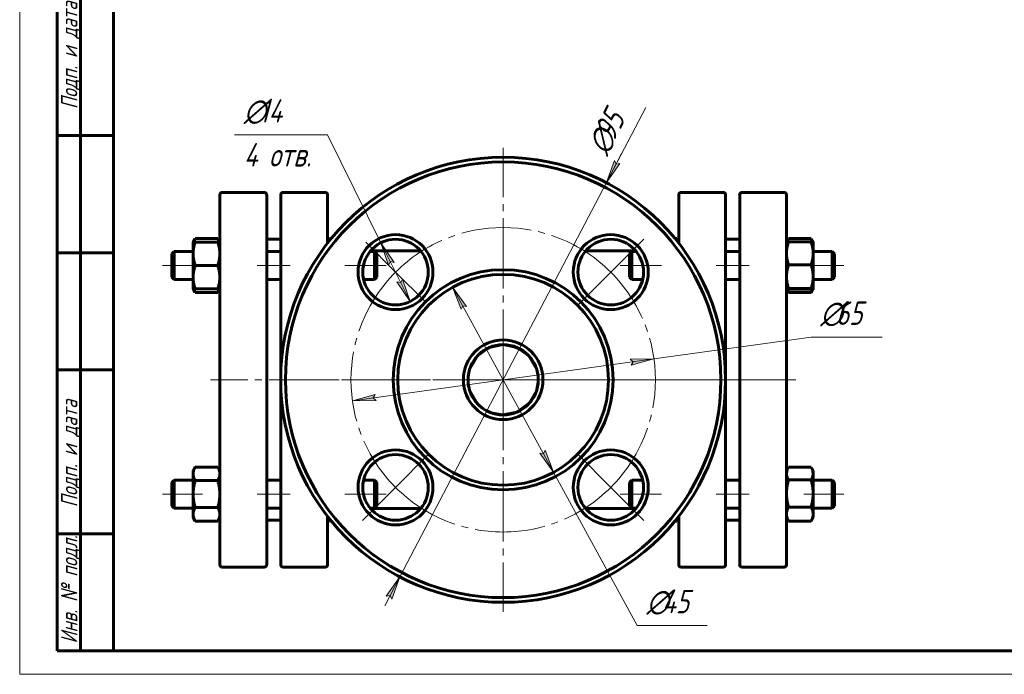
# Model space of a CAD drawing. Header units: millimetres. Extents: x 0 to 420, y 0 to 297.
# Tile 1 of 3: x 0 to 210, y 0 to 140. Entities that reach past the tile are written whole.
import ezdxf

# ---------------------------------------------------------------- set-up
doc = ezdxf.new("R2010")
doc.units = ezdxf.units.MM
for name, pattern in [('K5LT_AXLED', [19.5, 15, -1.5, 1.5, -1.5]), ('K5LT_BASIC', [0]), ('K5LT_THIN', [0])]:
    doc.linetypes.add(name, pattern=pattern)
doc.layers.add('Системный слой', color=7, linetype='Continuous')
doc.layers.add('Системный слой (1)', color=7, linetype='Continuous', true_color=0x6c6c6c)
doc.styles.add('KDIMTEXTSTYLE', font='GOST_AU.SHX', dxfattribs={"width": 0.96, "oblique": 15, "height": 5})
doc.styles.add('KTEXTSTYLE', font='GOST_AU.SHX', dxfattribs={"width": 0.96, "height": 5})
doc.dimstyles.new('KDIMSTYLE (1.00)', dxfattribs={"dimtxt": 5, "dimasz": 1, "dimexe": 2, "dimexo": 0, "dimgap": 1, "dimtad": 1, "dimtxsty": 'KDIMTEXTSTYLE', "dimsah": 1, "dimcen": 0, "dimdle": 1, "dimadec": 0, "dimazin": 0, "dimtfac": 0.667, "dimtmove": 0, "dimatfit": 3, "dimfxl": 1, "dimtvp": 1, "dimtolj": 1, "dimtzin": 0, "dimarcsym": 0})

# ---------------------------------------------------------------- blocks, each defined once
blk = doc.blocks.new('U22')
at = {"layer": 'Системный слой (1)', "linetype": 'K5LT_BASIC', "lineweight": 60}
for p, q in [((169, 44.22), (168.99, 44.25)), ((169.02, 44.2), (169, 44.22)), ((169.03, 44.17), (169.02, 44.2)), ((169.26, 43.71), (169.03, 44.17)), ((169.39, 43.28), (169.26, 43.71)), ((169.44, 42.86), (169.39, 43.28))]:
    blk.add_line(p, q, dxfattribs=at)
blk = doc.blocks.new('U23')
at = {"layer": 'Системный слой (1)', "linetype": 'K5LT_BASIC', "lineweight": 60}
for p, q in [((103.24, 70.37), (105.31, 70.07)), ((105.31, 70.07), (107.21, 69.23)), ((107.21, 69.23), (108.76, 67.94)), ((108.76, 67.94), (108.77, 67.93)), ((108.77, 67.93), (108.79, 67.91)), ((110.68, 63.78), (110.68, 63.77)), ((110.68, 63.77), (110.68, 63.76)), ((110.68, 63.76), (110.68, 63.76)), ((110.68, 63.76), (110.68, 63.76)), ((110.68, 63.76), (110.68, 63.76)), ((110.68, 63.76), (110.68, 63.76)), ((110.68, 63.76), (110.68, 63.76)), ((110.68, 63.76), (110.68, 63.75)), ((110.68, 63.75), (110.68, 63.75)), ((110.68, 63.75), (110.68, 63.75)), ((110.68, 63.75), (110.68, 63.74)), ((110.68, 63.74), (110.69, 63.72)), ((110.69, 63.72), (110.69, 63.69)), ((110.69, 63.69), (110.7, 63.64)), ((110.7, 63.64), (110.71, 63.52)), ((110.71, 63.52), (110.71, 63.42)), ((110.71, 63.42), (110.72, 63.23)), ((110.72, 63.23), (110.73, 63.04)), ((110.67, 61.92), (110.34, 60.47)), ((110.73, 62.67), (110.67, 61.92)), ((110.73, 63.04), (110.73, 62.67)), ((110.34, 60.47), (108.89, 57.94)), ((108.89, 57.94), (106.19, 55.98)), ((106.19, 55.98), (103.24, 55.37))]:
    blk.add_line(p, q, dxfattribs=at)
blk = doc.blocks.new('U24')
at = {"layer": 'Системный слой (1)', "linetype": 'K5LT_BASIC', "lineweight": 60}
for p, q in [((52.74, 102.37), (52.74, 62.87)), ((52.74, 62.87), (52.74, 23.37))]:
    blk.add_line(p, q, dxfattribs=at)
blk = doc.blocks.new('U25')
at = {"layer": 'Системный слой (1)', "linetype": 'K5LT_BASIC', "lineweight": 60}
for p, q in [((42.43, 92.77), (42.29, 93.04)), ((42.55, 92.51), (42.43, 92.77)), ((42.63, 92.26), (42.55, 92.51))]:
    blk.add_line(p, q, dxfattribs=at)
blk = doc.blocks.new('U26')
at = {"layer": 'Системный слой (1)', "linetype": 'K5LT_BASIC', "lineweight": 60}
for p, q in [((37.22, 92.51), (37.14, 92.26)), ((37.34, 92.77), (37.22, 92.51)), ((37.48, 93.04), (37.34, 92.77))]:
    blk.add_line(p, q, dxfattribs=at)
blk = doc.blocks.new('U27')
at = {"layer": 'Системный слой (1)', "linetype": 'K5LT_BASIC', "lineweight": 60}
for p, q in [((37.14, 82.26), (37.22, 82.02)), ((37.22, 82.02), (37.34, 81.76)), ((37.34, 81.76), (37.48, 81.49))]:
    blk.add_line(p, q, dxfattribs=at)
blk = doc.blocks.new('U28')
at = {"layer": 'Системный слой (1)', "linetype": 'K5LT_BASIC', "lineweight": 60}
for p, q in [((42.43, 81.76), (42.55, 82.02)), ((42.55, 82.02), (42.63, 82.26)), ((42.29, 81.49), (42.43, 81.76))]:
    blk.add_line(p, q, dxfattribs=at)
blk = doc.blocks.new('U29')
at = {"layer": 'Системный слой (1)', "linetype": 'K5LT_BASIC', "lineweight": 60}
for p, q in [((168.99, 82.2), (169.23, 82.22)), ((169.23, 82.22), (169.38, 82.24)), ((169.38, 82.24), (169.43, 82.26)), ((169.43, 82.26), (169.44, 82.26)), ((169.44, 82.26), (169.44, 82.27)), ((169.44, 82.26), (169.44, 82.26))]:
    blk.add_line(p, q, dxfattribs=at)
blk = doc.blocks.new('U30')
at = {"layer": 'Системный слой (1)', "linetype": 'K5LT_BASIC', "lineweight": 60}
for p, q in [((163.74, 82.27), (163.74, 82.26)), ((163.74, 82.26), (163.74, 82.26)), ((163.74, 82.26), (163.74, 82.26)), ((163.74, 82.26), (163.79, 82.24)), ((163.79, 82.24), (163.94, 82.22)), ((163.94, 82.22), (164.18, 82.2))]:
    blk.add_line(p, q, dxfattribs=at)
blk = doc.blocks.new('U31')
at = {"layer": 'Системный слой (1)', "linetype": 'K5LT_BASIC', "lineweight": 60}
for p, q in [((65.92, 92.51), (65.84, 92.28)), ((66.02, 92.74), (65.92, 92.51)), ((66.15, 92.99), (66.02, 92.74)), ((66.16, 93.01), (66.15, 92.99)), ((66.17, 93.02), (66.16, 93.01)), ((66.18, 93.04), (66.17, 93.02))]:
    blk.add_line(p, q, dxfattribs=at)
blk = doc.blocks.new('U32')
at = {"layer": 'Системный слой (1)', "linetype": 'K5LT_BASIC', "lineweight": 60}
for p, q in [((65.74, 92.26), (65.76, 92.27)), ((65.76, 92.27), (65.83, 92.28)), ((65.83, 92.28), (65.95, 92.29))]:
    blk.add_line(p, q, dxfattribs=at)
blk = doc.blocks.new('U33')
at = {"layer": 'Системный слой (1)', "linetype": 'K5LT_BASIC', "lineweight": 60}
for p, q in [((140.43, 92.77), (140.29, 93.04)), ((140.55, 92.51), (140.43, 92.77)), ((140.63, 92.26), (140.55, 92.51))]:
    blk.add_line(p, q, dxfattribs=at)
blk = doc.blocks.new('U34')
at = {"layer": 'Системный слой (1)', "linetype": 'K5LT_BASIC', "lineweight": 60}
for p, q in [((65.8, 33.63), (65.89, 33.33)), ((65.89, 33.33), (66.02, 33.03)), ((66.02, 33.03), (66.18, 32.7))]:
    blk.add_line(p, q, dxfattribs=at)
blk = doc.blocks.new('U35')
at = {"layer": 'Системный слой (1)', "linetype": 'K5LT_BASIC', "lineweight": 60}
for p, q in [((164.14, 44.17), (163.91, 43.71)), ((164.15, 44.2), (164.14, 44.17)), ((164.17, 44.22), (164.15, 44.2)), ((164.18, 44.25), (164.17, 44.22)), ((163.78, 43.28), (163.74, 42.86)), ((163.91, 43.71), (163.78, 43.28))]:
    blk.add_line(p, q, dxfattribs=at)
blk = doc.blocks.new('U36')
at = {"layer": 'Системный слой (1)', "linetype": 'K5LT_BASIC', "lineweight": 60}
for p, q in [((140.29, 32.7), (140.46, 33.03)), ((140.46, 33.03), (140.59, 33.34)), ((140.59, 33.34), (140.68, 33.64))]:
    blk.add_line(p, q, dxfattribs=at)
blk = doc.blocks.new('U37')
at = {"layer": 'Системный слой (1)', "linetype": 'K5LT_BASIC', "lineweight": 60}
for p, q in [((164.01, 92.73), (163.91, 92.51)), ((164.14, 92.96), (164.01, 92.73)), ((164.15, 92.99), (164.14, 92.96)), ((164.17, 93.01), (164.15, 92.99)), ((164.18, 93.04), (164.17, 93.01)), ((163.91, 92.51), (163.84, 92.29))]:
    blk.add_line(p, q, dxfattribs=at)
blk = doc.blocks.new('U38')
at = {"layer": 'Системный слой (1)', "linetype": 'K5LT_BASIC', "lineweight": 60}
for p, q in [((169, 93.01), (168.99, 93.04)), ((169.02, 92.99), (169, 93.01)), ((169.03, 92.96), (169.02, 92.99)), ((169.16, 92.73), (169.03, 92.96)), ((169.26, 92.51), (169.16, 92.73)), ((169.33, 92.29), (169.26, 92.51))]:
    blk.add_line(p, q, dxfattribs=at)
blk = doc.blocks.new('U39')
at = {"layer": 'Системный слой (1)', "linetype": 'K5LT_BASIC', "lineweight": 60}
for p, q in [((169.23, 81.99), (169.31, 82.23)), ((168.99, 81.49), (169.12, 81.75)), ((169.12, 81.75), (169.23, 81.99))]:
    blk.add_line(p, q, dxfattribs=at)
blk = doc.blocks.new('U40')
at = {"layer": 'Системный слой (1)', "linetype": 'K5LT_BASIC', "lineweight": 60}
for p, q in [((163.86, 82.23), (163.94, 81.99)), ((163.94, 81.99), (164.05, 81.75)), ((164.05, 81.75), (164.18, 81.49))]:
    blk.add_line(p, q, dxfattribs=at)
blk = doc.blocks.new('U41')
at = {"layer": 'Системный слой (1)', "linetype": 'K5LT_BASIC', "lineweight": 60}
for p, q in [((97.73, 67.96), (100.21, 69.73)), ((100.21, 69.73), (103.24, 70.37)), ((96.16, 65.34), (97.73, 67.96)), ((95.75, 63.24), (95.78, 63.61)), ((95.78, 63.61), (95.82, 63.98)), ((95.82, 63.98), (95.88, 64.35))]:
    blk.add_line(p, q, dxfattribs=at)
blk = doc.blocks.new('U42')
at = {"layer": 'Системный слой (1)', "linetype": 'K5LT_BASIC', "lineweight": 60}
for start, end in [(19.4764, 90), (0, 11.3127)]:
    blk.add_arc((103.24, 62.87), 7.5, start, end, dxfattribs=at)
blk = doc.blocks.new('U43')
at = {"layer": 'Системный слой (1)', "linetype": 'K5LT_BASIC', "lineweight": 60}
for start, end in [(358.4667, 0), (307.9827, 337.001), (270, 270.6357)]:
    blk.add_arc((103.24, 62.87), 7.5, start, end, dxfattribs=at)
blk = doc.blocks.new('U44')
at = {"layer": 'Системный слой (1)', "linetype": 'K5LT_BASIC', "lineweight": 60}
for p, q in [((74.91, 35.37), (85.6, 35.37)), ((120.87, 35.37), (131.56, 35.37))]:
    blk.add_line(p, q, dxfattribs=at)
blk = doc.blocks.new('U45')
at = {"layer": 'Системный слой (1)', "linetype": 'K5LT_BASIC', "lineweight": 60}
for p, q in [((153.74, 102.37), (153.74, 62.87)), ((153.74, 62.87), (153.74, 23.37))]:
    blk.add_line(p, q, dxfattribs=at)
blk = doc.blocks.new('U46')
at = {"layer": 'Системный слой (1)', "linetype": 'K5LT_BASIC', "lineweight": 60}
for p, q in [((150.74, 62.87), (150.74, 102.37)), ((150.74, 23.37), (150.74, 62.87))]:
    blk.add_line(p, q, dxfattribs=at)
blk = doc.blocks.new('U47')
at = {"layer": 'Системный слой (1)', "linetype": 'K5LT_BASIC', "lineweight": 60}
for p, q in [((96.58, 59.43), (96.33, 59.94)), ((97.25, 58.36), (96.58, 59.43)), ((97.89, 57.62), (97.25, 58.36)), ((98.24, 57.28), (97.89, 57.62)), ((98.42, 57.13), (98.24, 57.28)), ((98.52, 57.05), (98.42, 57.13)), ((98.56, 57.01), (98.52, 57.05)), ((98.58, 56.99), (98.56, 57.01)), ((98.6, 56.98), (98.58, 56.99)), ((98.6, 56.97), (98.6, 56.98)), ((98.61, 56.97), (98.6, 56.97)), ((98.6, 56.97), (98.6, 56.97)), ((98.61, 56.96), (98.61, 56.97)), ((98.62, 56.96), (98.61, 56.96)), ((98.61, 56.96), (98.61, 56.96)), ((98.61, 56.96), (98.61, 56.96))]:
    blk.add_line(p, q, dxfattribs=at)
blk = doc.blocks.new('U48')
at = {"layer": 'Системный слой (1)', "linetype": 'K5LT_BASIC', "lineweight": 60}
for p, q in [((109.13, 58.23), (109.82, 59.29)), ((109.82, 59.29), (110.14, 59.94)), ((107.85, 56.96), (107.85, 56.96)), ((107.85, 56.96), (107.86, 56.96)), ((107.86, 56.96), (107.86, 56.97)), ((107.86, 56.97), (107.86, 56.97)), ((107.86, 56.97), (107.87, 56.97)), ((107.86, 56.96), (107.86, 56.96)), ((107.86, 56.96), (107.86, 56.96)), ((107.86, 56.96), (107.86, 56.96)), ((107.86, 56.96), (107.86, 56.96)), ((107.86, 56.96), (107.86, 56.96)), ((107.86, 56.96), (107.86, 56.96)), ((107.87, 56.98), (107.88, 56.99)), ((107.87, 56.97), (107.87, 56.98)), ((107.87, 56.97), (107.87, 56.97)), ((107.88, 56.99), (107.91, 57)), ((107.91, 57), (107.95, 57.04)), ((107.95, 57.04), (108.03, 57.11)), ((108.03, 57.11), (108.2, 57.26)), ((108.2, 57.26), (108.53, 57.56)), ((108.53, 57.56), (109.13, 58.23))]:
    blk.add_line(p, q, dxfattribs=at)
blk = doc.blocks.new('U49')
at = {"layer": 'Системный слой (1)', "linetype": 'K5LT_BASIC', "lineweight": 60}
for p, q in [((106.26, 69.73), (103.24, 70.37)), ((108.74, 67.96), (106.26, 69.73)), ((110.32, 65.34), (108.74, 67.96)), ((110.65, 63.98), (110.59, 64.35)), ((110.69, 63.61), (110.65, 63.98)), ((110.73, 63.24), (110.69, 63.61))]:
    blk.add_line(p, q, dxfattribs=at)
blk = doc.blocks.new('U50')
at = {"layer": 'Системный слой (1)', "linetype": 'K5LT_BASIC', "lineweight": 60}
for start, end in [(90, 160.5223), (168.6876, 181.5336), (202.9987, 232.0169), (269.3643, 270)]:
    blk.add_arc((103.24, 62.87), 7.5, start, end, dxfattribs=at)
blk = doc.blocks.new('U51')
at = {"layer": 'Системный слой (1)', "linetype": 'K5LT_BASIC', "lineweight": 60}
for p, q in [((100.35, 69.79), (98.57, 68.74)), ((102.38, 70.32), (100.35, 69.79)), ((103.24, 70.37), (102.38, 70.32)), ((98.13, 68.36), (97.68, 67.91)), ((98.57, 68.74), (98.13, 68.36)), ((95.75, 63.28), (95.74, 63.15)), ((95.74, 63.15), (95.74, 62.88)), ((95.76, 63.4), (95.75, 63.4)), ((95.75, 63.4), (95.75, 63.39)), ((95.75, 63.39), (95.75, 63.37)), ((95.75, 63.37), (95.75, 63.34)), ((95.75, 63.34), (95.75, 63.28)), ((95.79, 63.78), (95.76, 63.41)), ((95.76, 63.41), (95.76, 63.41)), ((95.76, 63.41), (95.76, 63.41)), ((95.76, 63.41), (95.76, 63.41)), ((95.76, 63.41), (95.76, 63.41)), ((95.76, 63.41), (95.76, 63.41)), ((95.76, 63.41), (95.76, 63.41)), ((95.76, 63.41), (95.76, 63.41)), ((95.76, 63.41), (95.76, 63.41)), ((95.76, 63.41), (95.76, 63.41)), ((95.76, 63.41), (95.76, 63.4)), ((95.76, 63.4), (95.76, 63.4)), ((95.74, 62.88), (95.75, 62.36)), ((95.75, 62.36), (95.85, 61.54)), ((95.85, 61.54), (95.9, 61.32)), ((96.11, 60.53), (97.67, 57.84)), ((97.67, 57.84), (98.59, 56.98)), ((98.59, 56.98), (98.6, 56.97)), ((98.6, 56.97), (98.6, 56.97)), ((98.6, 56.97), (98.6, 56.97)), ((98.6, 56.97), (98.6, 56.97)), ((98.6, 56.97), (98.61, 56.97)), ((98.61, 56.97), (98.61, 56.97)), ((98.61, 56.97), (98.61, 56.97)), ((98.61, 56.97), (98.61, 56.97)), ((98.61, 56.97), (98.61, 56.97)), ((98.61, 56.97), (98.61, 56.96)), ((98.61, 56.96), (98.61, 56.96)), ((98.61, 56.96), (98.62, 56.96)), ((98.62, 56.96), (98.64, 56.94)), ((98.64, 56.94), (98.67, 56.92)), ((98.67, 56.92), (98.72, 56.88)), ((98.72, 56.88), (98.84, 56.79)), ((98.84, 56.79), (99.09, 56.62)), ((99.09, 56.62), (99.59, 56.31)), ((99.59, 56.31), (100.67, 55.82)), ((100.67, 55.82), (103.02, 55.37)), ((103.02, 55.37), (103.24, 55.37))]:
    blk.add_line(p, q, dxfattribs=at)
blk = doc.blocks.new('U52')
at = {"layer": 'Системный слой (1)', "linetype": 'K5LT_BASIC', "lineweight": 60}
for p, q in [((74.91, 90.37), (85.6, 90.37)), ((120.87, 90.37), (131.56, 90.37))]:
    blk.add_line(p, q, dxfattribs=at)
blk = doc.blocks.new('U53')
at = {"layer": 'Системный слой (1)', "linetype": 'K5LT_BASIC', "lineweight": 60}
for p, q in [((55.74, 62.87), (55.74, 102.37)), ((55.74, 23.37), (55.74, 62.87))]:
    blk.add_line(p, q, dxfattribs=at)
blk = doc.blocks.new('U54')
at = {"layer": 'Системный слой (1)', "linetype": 'K5LT_AXLED', "lineweight": 18}
for q in [(103.24, 112.37), (53.74, 62.87), (152.74, 62.87), (103.24, 13.37)]:
    blk.add_line((103.24, 62.87), q, dxfattribs=at)
blk = doc.blocks.new('D2')
at = {"layer": 'Системный слой (1)'}
blk.add_hatch(color=256, dxfattribs=at).paths.add_polyline_path([(79.46, 16.06), (81.2, 20.79), (78.29, 16.67), (79.11, 16.81)])
at = {"layer": 'Системный слой (1)', "linetype": 'K5LT_THIN', "lineweight": 18}
for p, q in [((81.2, 20.79), (125.28, 104.95)), ((81.2, 20.79), (77.95, 14.59)), ((81.2, 20.79), (78.29, 16.67)), ((79.46, 16.06), (81.2, 20.79)), ((78.29, 16.67), (79.11, 16.81)), ((79.11, 16.81), (79.46, 16.06))]:
    blk.add_line(p, q, dxfattribs=at)
blk.add_wipeout([(126.71, 109.84), (120.17, 113.26), (125.11, 122.69), (131.65, 119.26)]).dxf.layer = 'Системный слой (1)'
at = {"layer": 'Системный слой (1)'}
blk.add_hatch(color=256, dxfattribs=at).paths.add_polyline_path([(125.28, 104.95), (128.18, 109.07), (127.36, 108.93), (127.01, 109.68)])
at = {"layer": 'Системный слой (1)', "linetype": 'K5LT_THIN', "lineweight": 18}
for p, q in [((125.28, 104.95), (133.67, 120.96)), ((125.28, 104.95), (128.52, 111.15)), ((127.01, 109.68), (125.28, 104.95)), ((127.36, 108.93), (127.01, 109.68)), ((125.28, 104.95), (128.18, 109.07)), ((128.18, 109.07), (127.36, 108.93))]:
    blk.add_line(p, q, dxfattribs=at)
at = {"layer": 'Системный слой (1)', "char_height": 5, "attachment_point": 1, "rotation": 62.354, "style": 'KTEXTSTYLE'}
for s, insert in [('\\H5.0;\\W1.000;\\Q15;\\Q15;\\W0.960;95', (122.41, 115.83)), ('\\H5.0;\\W1.000;\\Q15;\\Q15;\\W0.960;∅', (120.87, 112.9))]:
    blk.add_mtext(s, dxfattribs=dict(at, insert=insert))
blk = doc.blocks.new('KDIMARROW_02')
at = {"layer": 'Системный слой'}
blk.add_hatch(color=0, dxfattribs=at).paths.add_polyline_path([(4.5, 0), (5, 0.66), (0, 0), (5, -0.66)])
at = {"layer": 'Системный слой', "color": 0, "linetype": 'K5LT_THIN', "lineweight": 18}
for p, q in [((5, 0.66), (0, 0)), ((0, 0), (5, -0.66)), ((0, 0), (7, 0)), ((4.5, 0), (5, 0.66)), ((5, -0.66), (4.5, 0))]:
    blk.add_line(p, q, dxfattribs=at)
at = {"layer": 'Системный слой (1)', "color": 0, "linetype": 'K5LT_THIN', "lineweight": 18}
blk.add_line((311.52, 209.09), (310.52, 209.09), dxfattribs=at)
blk = doc.blocks.new('D3')
at = {"layer": 'Системный слой (1)'}
for points in [[(79.96, 87.93), (77.15, 92.12), (78.78, 87.35), (79.15, 88.09)], [(83.36, 79.58), (81.73, 84.35), (81.36, 83.61), (80.55, 83.77)]]:
    blk.add_hatch(color=256, dxfattribs=at).paths.add_polyline_path(points)
at = {"layer": 'Системный слой (1)', "linetype": 'K5LT_THIN', "lineweight": 18}
for p, q in [((77.15, 92.12), (65.74, 115.18)), ((77.15, 92.12), (79.96, 87.93)), ((78.78, 87.35), (77.15, 92.12)), ((83.36, 79.58), (77.15, 92.12)), ((79.15, 88.09), (78.78, 87.35)), ((79.96, 87.93), (79.15, 88.09)), ((81.36, 83.61), (81.73, 84.35)), ((81.73, 84.35), (83.36, 79.58)), ((83.36, 79.58), (80.55, 83.77)), ((80.55, 83.77), (81.36, 83.61))]:
    blk.add_line(p, q, dxfattribs=at)
blk.add_wipeout([(47.86, 106.8), (47.86, 123.57), (63.1, 123.57), (63.1, 106.8)]).dxf.layer = 'Системный слой (1)'
blk.add_line((65.74, 115.18), (45.86, 115.18), dxfattribs=at)
at = {"layer": 'Системный слой (1)', "char_height": 5, "attachment_point": 1, "style": 'KTEXTSTYLE'}
for s, insert in [('\\H5.0;\\W1.000;\\Q15;\\Q15;\\W0.960;∅', (47.86, 122.77)), ('\\H5.0;\\W1.000;\\Q15;\\Q15;\\W0.960;14', (51.17, 122.77)), ('\\H5.0;\\W1.000;\\Q15;\\Q15;\\W0.960;4 отв.', (47.86, 113.39))]:
    blk.add_mtext(s, dxfattribs=dict(at, insert=insert))
blk = doc.blocks.new('KDIMARROW_01')
at = {"layer": 'Системный слой'}
blk.add_hatch(color=0, dxfattribs=at).paths.add_polyline_path([(0, 0), (-5, 0.66), (-4.5, 0), (-5, -0.66)])
at = {"layer": 'Системный слой', "color": 0, "linetype": 'K5LT_THIN', "lineweight": 18}
for p, q in [((-4.5, 0), (-5, 0.66)), ((-5, 0.66), (0, 0)), ((0, 0), (-5, -0.66)), ((-5, -0.66), (-4.5, 0))]:
    blk.add_line(p, q, dxfattribs=at)
at = {"layer": 'Системный слой (1)', "color": 0, "linetype": 'K5LT_THIN', "lineweight": 18}
blk.add_line((311.52, 209.09), (310.52, 209.09), dxfattribs=at)
blk = doc.blocks.new('U55')
at = {"layer": 'Системный слой (1)', "linetype": 'K5LT_AXLED', "lineweight": 18}
for p, q in [((126.22, 85.85), (133.29, 92.92)), ((80.25, 85.85), (73.89, 92.21)), ((86.62, 79.49), (80.25, 85.85)), ((119.15, 78.78), (126.22, 85.85)), ((87.33, 46.96), (80.25, 39.89)), ((119.15, 46.96), (126.22, 39.89)), ((80.25, 39.89), (73.18, 32.82)), ((126.22, 39.89), (133.29, 32.82))]:
    blk.add_line(p, q, dxfattribs=at)
for start, end in [(45, 135), (135, 225), (315, 45), (225, 315)]:
    blk.add_arc((103.24, 62.87), 32.5, start, end, dxfattribs=at)
blk = doc.blocks.new('D4')
at = {"layer": 'Системный слой (1)'}
for points in [[(130.56, 66), (135.43, 67.34), (130.38, 67.3), (130.97, 66.72)], [(76.09, 58.43), (75.5, 59.02), (75.91, 59.74), (71.04, 58.4)]]:
    blk.add_hatch(color=256, dxfattribs=at).paths.add_polyline_path(points)
at = {"layer": 'Системный слой (1)', "linetype": 'K5LT_THIN', "lineweight": 18}
for p, q in [((135.43, 67.34), (168.99, 72)), ((71.04, 58.4), (135.43, 67.34)), ((130.38, 67.3), (135.43, 67.34)), ((130.97, 66.72), (130.38, 67.3)), ((135.43, 67.34), (130.56, 66)), ((130.56, 66), (130.97, 66.72)), ((71.04, 58.4), (75.91, 59.74)), ((75.91, 59.74), (75.5, 59.02)), ((75.5, 59.02), (76.09, 58.43)), ((76.09, 58.43), (71.04, 58.4))]:
    blk.add_line(p, q, dxfattribs=at)
blk.add_wipeout([(170.99, 73), (170.99, 80.38), (181.75, 80.38), (181.75, 73)]).dxf.layer = 'Системный слой (1)'
blk.add_line((168.99, 72), (184.2, 72), dxfattribs=at)
at = {"layer": 'Системный слой (1)', "char_height": 5, "attachment_point": 1, "style": 'KTEXTSTYLE'}
for s, insert in [('\\H5.0;\\W1.000;\\Q15;\\Q15;\\W0.960;∅', (170.99, 79.59)), ('\\H5.0;\\W1.000;\\Q15;\\Q15;\\W0.960;65', (174.3, 79.59))]:
    blk.add_mtext(s, dxfattribs=dict(at, insert=insert))
blk = doc.blocks.new('D5')
at = {"layer": 'Системный слой (1)'}
for points in [[(95.42, 78.54), (92.45, 82.61), (94.27, 77.91), (94.61, 78.67)], [(114.02, 43.12), (112.2, 47.83), (111.87, 47.07), (111.05, 47.2)]]:
    blk.add_hatch(color=256, dxfattribs=at).paths.add_polyline_path(points)
at = {"layer": 'Системный слой (1)', "linetype": 'K5LT_THIN', "lineweight": 18}
for p, q in [((92.45, 82.61), (95.42, 78.54)), ((94.27, 77.91), (92.45, 82.61)), ((92.45, 82.61), (114.02, 43.12)), ((94.61, 78.67), (94.27, 77.91)), ((95.42, 78.54), (94.61, 78.67)), ((114.02, 43.12), (111.05, 47.2)), ((111.05, 47.2), (111.87, 47.07)), ((111.87, 47.07), (112.2, 47.83)), ((112.2, 47.83), (114.02, 43.12)), ((114.02, 43.12), (131.87, 10.45))]:
    blk.add_line(p, q, dxfattribs=at)
blk.add_wipeout([(133.87, 11.45), (133.87, 18.83), (144.38, 18.83), (144.38, 11.45)]).dxf.layer = 'Системный слой (1)'
blk.add_line((131.87, 10.45), (146.82, 10.45), dxfattribs=at)
at = {"layer": 'Системный слой (1)', "char_height": 5, "attachment_point": 1, "style": 'KTEXTSTYLE'}
for s, insert in [('\\H5.0;\\W1.000;\\Q15;\\Q15;\\W0.960;∅', (133.87, 18.03)), ('\\H5.0;\\W1.000;\\Q15;\\Q15;\\W0.960;45', (137.18, 18.03))]:
    blk.add_mtext(s, dxfattribs=dict(at, insert=insert))
blk = doc.blocks.new('U63')
at = {"linetype": 'K5LT_THIN', "lineweight": 18}
for p, q in [((0, 0), (0, 297)), ((420, 0), (0, 0))]:
    blk.add_line(p, q, dxfattribs=at)
at = {"linetype": 'K5LT_BASIC', "lineweight": 60}
for p, q in [((20, 5), (20, 292)), ((8, 5), (8, 150)), ((13, 5), (13, 150)), ((20, 115), (8, 115)), ((20, 90), (8, 90)), ((20, 65), (8, 65)), ((20, 30), (8, 30)), ((20, 5), (8, 5)), ((415, 5), (20, 5))]:
    blk.add_line(p, q, dxfattribs=at)
at = {"char_height": 3.5, "attachment_point": 1, "rotation": 90, "style": 'KTEXTSTYLE'}
for s, insert in [('\\H5.0;\\W1.000;\\Q15;\\Q15;\\W0.960;\\H3.50;Подп. и дата', (8.82, 120.66)), ('\\H5.0;\\W1.000;\\Q15;\\Q15;\\W0.960;\\H3.50;Подп. и дата', (8.82, 35.66)), ('\\H5.0;\\W1.000;\\Q15;\\Q15;\\W0.960;\\H3.50;Инв. № подл.', (8.82, 6.57))]:
    blk.add_mtext(s, dxfattribs=dict(at, insert=insert))

msp = doc.modelspace()

# ---------------------------------------------------------------- linework, layer by layer
at = {"layer": 'Системный слой (1)', "linetype": 'K5LT_BASIC', "lineweight": 60}
for p, q in [((42.736, 90.8), (42.736, 102.369)), ((43.236, 102.869), (52.236, 102.869)), ((65.236, 102.869), (56.236, 102.869)), ((65.736, 102.369), (65.736, 92.024)), ((140.736, 102.369), (140.736, 92.024)), ((150.236, 102.869), (141.236, 102.869)), ((154.236, 102.869), (163.236, 102.869)), ((163.736, 90.8), (163.736, 102.369)), ((37.036, 92.264), (37.482, 93.038)), ((37.482, 93.038), (42.289, 93.038)), ((42.736, 92.264), (42.289, 93.038)), ((52.736, 92.869), (55.736, 92.869)), ((65.738, 92.269), (66.155, 92.991)), ((66.182, 93.037), (66.546, 93.037)), ((139.925, 93.038), (140.289, 93.038)), ((140.733, 92.269), (140.289, 93.038)), ((150.736, 92.869), (153.736, 92.869)), ((163.736, 92.266), (164.139, 92.964)), ((164.182, 93.036), (168.989, 93.036)), ((169.435, 92.266), (169.032, 92.963)), ((37.036, 89.764), (37.036, 92.264)), ((37.036, 92.264), (37.482, 92.264)), ((37.482, 92.264), (42.289, 92.264)), ((42.289, 92.264), (42.736, 92.264)), ((42.736, 62.869), (42.736, 90.8)), ((140.547, 92.264), (140.736, 92.264)), ((163.736, 62.869), (163.736, 90.8)), ((164.182, 92.331), (168.989, 92.331)), ((169.436, 92.264), (169.435, 92.266)), ((169.436, 92.264), (169.436, 89.866)), ((32.486, 89.764), (32.986, 90.264)), ((32.486, 84.764), (32.486, 89.764)), ((32.986, 90.264), (32.986, 87.264)), ((32.986, 90.264), (37.036, 90.264)), ((37.036, 84.764), (37.036, 89.764)), ((52.736, 90.264), (55.736, 90.264)), ((74.822, 90.264), (75.736, 90.264)), ((76.236, 89.764), (75.736, 90.264)), ((75.736, 87.264), (75.736, 90.264)), ((76.236, 89.764), (76.236, 84.764)), ((130.236, 89.764), (130.736, 90.264)), ((130.236, 89.764), (130.236, 84.764)), ((130.736, 87.264), (130.736, 90.264)), ((130.736, 90.264), (131.649, 90.264)), ((150.736, 90.264), (153.736, 90.264)), ((169.436, 90.264), (173.486, 90.264)), ((169.436, 89.866), (169.436, 84.867)), ((173.986, 89.764), (173.486, 90.264)), ((173.486, 90.264), (173.486, 87.264)), ((173.986, 84.764), (173.986, 89.764)), ((32.986, 87.264), (32.986, 84.264)), ((37.482, 87.264), (42.289, 87.264)), ((75.736, 84.264), (75.736, 87.264)), ((130.736, 84.264), (130.736, 87.264)), ((164.182, 87.401), (168.989, 87.401)), ((173.486, 87.264), (173.486, 84.264)), ((32.486, 84.764), (32.986, 84.264)), ((32.986, 84.264), (37.036, 84.264)), ((37.036, 82.264), (37.036, 84.764)), ((52.736, 84.264), (55.736, 84.264)), ((73.437, 84.264), (75.736, 84.264)), ((76.236, 84.764), (75.736, 84.264)), ((130.236, 84.764), (130.736, 84.264)), ((130.736, 84.264), (133.034, 84.264)), ((150.736, 84.264), (153.736, 84.264)), ((169.436, 84.867), (169.436, 82.266)), ((169.436, 84.264), (173.486, 84.264)), ((173.986, 84.764), (173.486, 84.264)), ((37.036, 82.264), (37.482, 81.491)), ((37.482, 82.264), (37.036, 82.264)), ((37.482, 82.264), (42.289, 82.264)), ((42.736, 82.264), (42.289, 81.491)), ((42.736, 82.264), (42.289, 82.264)), ((163.736, 82.263), (164.139, 81.565)), ((164.182, 82.334), (168.989, 82.334)), ((164.182, 82.197), (168.989, 82.197)), ((169.435, 82.263), (169.032, 81.566)), ((169.436, 82.264), (169.435, 82.263)), ((169.436, 82.266), (169.436, 82.264)), ((37.482, 81.491), (42.289, 81.491)), ((164.182, 81.492), (168.989, 81.492)), ((42.736, 34.938), (42.736, 62.869)), ((163.736, 34.938), (163.736, 62.869)), ((37.036, 43.474), (37.482, 44.247)), ((37.482, 44.247), (42.289, 44.247)), ((42.736, 43.474), (42.289, 44.247)), ((163.736, 43.474), (164.139, 44.173)), ((164.182, 44.246), (168.989, 44.246)), ((169.436, 43.474), (169.032, 44.172)), ((37.036, 42.804), (37.036, 43.474)), ((37.036, 38.474), (37.036, 42.804)), ((169.436, 43.474), (169.436, 42.862)), ((169.436, 42.862), (169.436, 38.592)), ((32.486, 40.974), (32.986, 41.474)), ((32.486, 35.974), (32.486, 40.974)), ((32.986, 41.474), (37.036, 41.474)), ((32.986, 41.474), (32.986, 38.474)), ((37.482, 41.361), (42.289, 41.361)), ((52.736, 41.474), (55.736, 41.474)), ((73.437, 41.474), (75.736, 41.474)), ((76.236, 40.974), (75.736, 41.474)), ((75.736, 38.474), (75.736, 41.474)), ((76.236, 40.974), (76.236, 35.974)), ((130.236, 40.974), (130.736, 41.474)), ((130.236, 40.974), (130.236, 35.974)), ((130.736, 41.474), (133.034, 41.474)), ((130.736, 38.474), (130.736, 41.474)), ((150.736, 41.474), (153.736, 41.474)), ((164.182, 41.478), (168.989, 41.478)), ((169.436, 41.474), (173.486, 41.474)), ((173.486, 41.474), (173.486, 38.474)), ((173.986, 40.974), (173.486, 41.474)), ((173.986, 35.974), (173.986, 40.974)), ((32.986, 38.474), (32.986, 35.474)), ((37.036, 34.144), (37.036, 38.474)), ((75.736, 35.474), (75.736, 38.474)), ((130.736, 35.474), (130.736, 38.474)), ((169.436, 38.592), (169.436, 34.204)), ((173.486, 38.474), (173.486, 35.474)), ((32.486, 35.974), (32.986, 35.474)), ((76.236, 35.974), (75.736, 35.474)), ((130.236, 35.974), (130.736, 35.474)), ((173.986, 35.974), (173.486, 35.474)), ((32.986, 35.474), (37.036, 35.474)), ((37.036, 33.474), (37.036, 34.144)), ((37.482, 35.587), (42.289, 35.587)), ((42.736, 23.369), (42.736, 34.938)), ((52.736, 35.474), (55.736, 35.474)), ((65.736, 33.714), (65.736, 23.369)), ((74.822, 35.474), (75.736, 35.474)), ((130.736, 35.474), (131.649, 35.474)), ((140.736, 33.714), (140.736, 23.369)), ((150.736, 35.474), (153.736, 35.474)), ((163.736, 23.369), (163.736, 34.938)), ((164.182, 35.706), (168.989, 35.706)), ((169.436, 35.474), (173.486, 35.474)), ((169.436, 34.204), (169.436, 33.474)), ((37.036, 33.474), (37.482, 32.7)), ((37.482, 32.7), (42.289, 32.7)), ((42.736, 33.474), (42.289, 32.7)), ((52.736, 32.869), (55.736, 32.869)), ((65.736, 33.474), (66.155, 32.747)), ((66.182, 32.701), (66.546, 32.701)), ((139.925, 32.7), (140.289, 32.7)), ((140.736, 33.474), (140.289, 32.7)), ((150.736, 32.869), (153.736, 32.869)), ((163.736, 33.474), (164.139, 32.774)), ((164.182, 32.702), (168.989, 32.702)), ((169.436, 33.474), (169.032, 32.775)), ((43.236, 22.869), (52.236, 22.869)), ((65.236, 22.869), (56.236, 22.869)), ((150.236, 22.869), (141.236, 22.869)), ((154.236, 22.869), (163.236, 22.869))]:
    msp.add_line(p, q, dxfattribs=at)
at = {"layer": 'Системный слой (1)', "linetype": 'K5LT_AXLED', "lineweight": 18}
for p, q in [((39.036, 87.264), (30.486, 87.264)), ((57.736, 87.264), (50.736, 87.264)), ((78.236, 87.264), (69.436, 87.264)), ((137.036, 87.264), (128.236, 87.264)), ((155.736, 87.264), (148.736, 87.264)), ((175.986, 87.264), (167.436, 87.264)), ((165.736, 62.869), (40.736, 62.869)), ((39.036, 38.474), (30.486, 38.474)), ((57.736, 38.474), (50.736, 38.474)), ((78.236, 38.474), (69.436, 38.474)), ((137.036, 38.474), (128.236, 38.474)), ((155.736, 38.474), (148.736, 38.474)), ((175.986, 38.474), (167.436, 38.474))]:
    msp.add_line(p, q, dxfattribs=at)
at = {"layer": 'Системный слой (1)', "linetype": 'K5LT_BASIC', "lineweight": 60}
for centre, radius in [((103.236, 62.869), 46.5), ((80.255, 85.85), 8), ((80.255, 85.85), 7), ((126.216, 85.85), 8), ((126.216, 85.85), 7), ((103.236, 62.869), 23.5), ((103.236, 62.869), 22.5), ((103.236, 62.869), 8.5), ((103.236, 62.869), 7.5), ((80.255, 39.888), 8), ((80.255, 39.888), 7), ((126.216, 39.888), 8), ((126.216, 39.888), 7)]:
    msp.add_circle(centre, radius, dxfattribs=at)
for centre, radius, start, end in [((103.236, 62.869), 47.5, 0, 180), ((43.236, 102.369), 0.5, 90, 180), ((52.236, 102.369), 0.5, 0, 90), ((56.236, 102.369), 0.5, 90, 180), ((65.236, 102.369), 0.5, 0, 90), ((141.236, 102.369), 0.5, 90, 180), ((150.236, 102.369), 0.5, 0, 90), ((154.236, 102.369), 0.5, 90, 180), ((163.236, 102.369), 0.5, 0, 90), ((67.736, 92.369), 2, 180, 182.92966), ((138.736, 92.369), 2, 356.99587, 0), ((103.236, 62.869), 47.5, 180, 0), ((67.736, 33.369), 2, 177.12126, 180), ((138.736, 33.369), 2, 0, 2.87874), ((43.236, 23.369), 0.5, 180, 270), ((52.236, 23.369), 0.5, 270, 0), ((56.236, 23.369), 0.5, 180, 270), ((65.236, 23.369), 0.5, 270, 0), ((141.236, 23.369), 0.5, 180, 270), ((150.236, 23.369), 0.5, 270, 0), ((154.236, 23.369), 0.5, 180, 270), ((163.236, 23.369), 0.5, 270, 0)]:
    msp.add_arc(centre, radius, start, end, dxfattribs=at)
for points, weights in [([(37.482, 92.264), (37.036, 90.924), (37.036, 89.764)], [1, 1.0379548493, 1]), ([(42.736, 89.764), (42.736, 90.924), (42.289, 92.264)], [1, 1.0379548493, 1]), ([(164.182, 92.331), (163.736, 91.01), (163.736, 89.866)], [1, 1.0379548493, 1]), ([(163.736, 92.266), (163.754, 92.296), (164.182, 92.331)], [1.00310603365, 1.03633248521, 1]), ([(168.989, 92.331), (169.417, 92.296), (169.435, 92.266)], [1, 1.036336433, 1.00309881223]), ([(169.436, 89.866), (169.436, 91.01), (168.989, 92.331)], [1, 1.0379548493, 1]), ([(37.036, 89.764), (37.036, 88.604), (37.482, 87.264)], [1, 1.0379548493, 1]), ([(42.289, 87.264), (42.736, 88.604), (42.736, 89.764)], [1, 1.0379548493, 1]), ([(163.736, 89.866), (163.736, 88.722), (164.182, 87.401)], [1, 1.0379548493, 1]), ([(168.989, 87.401), (169.436, 88.722), (169.436, 89.866)], [1, 1.0379548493, 1]), ([(37.482, 87.264), (37.036, 85.924), (37.036, 84.764)], [1, 1.0379548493, 1]), ([(42.736, 84.764), (42.736, 85.924), (42.289, 87.264)], [1, 1.0379548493, 1]), ([(164.182, 87.401), (163.736, 86.043), (163.736, 84.867)], [1, 1.0379548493, 1]), ([(169.436, 84.867), (169.436, 86.043), (168.989, 87.401)], [1, 1.0379548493, 1]), ([(37.036, 84.764), (37.036, 83.604), (37.482, 82.264)], [1, 1.0379548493, 1]), ([(42.289, 82.264), (42.736, 83.604), (42.736, 84.764)], [1, 1.0379548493, 1]), ([(163.736, 84.867), (163.736, 83.692), (164.182, 82.334)], [1, 1.0379548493, 1]), ([(168.989, 82.334), (169.436, 83.692), (169.436, 84.867)], [1, 1.0379548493, 1]), ([(164.182, 82.334), (163.736, 82.297), (163.736, 82.266)], [1, 1.0379548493, 1]), ([(169.436, 82.266), (169.436, 82.297), (168.989, 82.334)], [1, 1.0379548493, 1]), ([(164.182, 81.492), (164.16, 81.53), (164.138, 81.567)], [1, 1.00184922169, 1.00351824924]), ([(169.033, 81.567), (169.012, 81.53), (168.989, 81.492)], [1.00352501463, 1.00185297, 1]), ([(37.482, 44.247), (37.036, 43.474), (37.036, 42.804)], [1, 1.0379548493, 1]), ([(42.736, 42.804), (42.736, 43.474), (42.289, 44.247)], [1, 1.0379548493, 1]), ([(37.036, 42.804), (37.036, 42.134), (37.482, 41.361)], [1, 1.0379548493, 1]), ([(42.289, 41.361), (42.736, 42.134), (42.736, 42.804)], [1, 1.0379548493, 1]), ([(163.736, 42.862), (163.736, 42.22), (164.182, 41.478)], [1, 1.0379548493, 1]), ([(168.989, 41.478), (169.436, 42.22), (169.436, 42.862)], [1, 1.0379548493, 1]), ([(37.482, 41.361), (37.036, 39.814), (37.036, 38.474)], [1, 1.0379548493, 1]), ([(42.736, 38.474), (42.736, 39.814), (42.289, 41.361)], [1, 1.0379548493, 1]), ([(164.182, 41.478), (163.736, 39.932), (163.736, 38.592)], [1, 1.0379548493, 1]), ([(169.436, 38.592), (169.436, 39.932), (168.989, 41.478)], [1, 1.0379548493, 1]), ([(37.036, 38.474), (37.036, 37.134), (37.482, 35.587)], [1, 1.0379548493, 1]), ([(42.289, 35.587), (42.736, 37.134), (42.736, 38.474)], [1, 1.0379548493, 1]), ([(163.736, 38.592), (163.736, 37.253), (164.182, 35.706)], [1, 1.0379548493, 1]), ([(168.989, 35.706), (169.436, 37.253), (169.436, 38.592)], [1, 1.0379548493, 1]), ([(37.482, 35.587), (37.036, 34.814), (37.036, 34.144)], [1, 1.0379548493, 1]), ([(37.036, 34.144), (37.036, 33.474), (37.482, 32.7)], [1, 1.0379548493, 1]), ([(42.736, 34.144), (42.736, 34.814), (42.289, 35.587)], [1, 1.0379548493, 1]), ([(42.289, 32.7), (42.736, 33.474), (42.736, 34.144)], [1, 1.0379548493, 1]), ([(164.182, 35.706), (163.736, 34.901), (163.736, 34.204)], [1, 1.0379548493, 1]), ([(163.736, 34.204), (163.736, 33.507), (164.182, 32.702)], [1, 1.0379548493, 1]), ([(169.436, 34.204), (169.436, 34.901), (168.989, 35.706)], [1, 1.0379548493, 1]), ([(168.989, 32.702), (169.436, 33.507), (169.436, 34.204)], [1, 1.0379548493, 1]), ([(66.182, 32.701), (66.168, 32.725), (66.154, 32.748)], [1, 1.00115281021, 1.00223559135]), ([(164.182, 32.702), (164.16, 32.739), (164.138, 32.776)], [1, 1.00184922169, 1.00351824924]), ([(169.033, 32.776), (169.012, 32.739), (168.989, 32.702)], [1.00352501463, 1.00185297, 1])]:
    msp.add_rational_spline(points, weights, degree=2, dxfattribs=at)

# ---------------------------------------------------------------- block references
at = {"layer": 'Системный слой (1)'}
for name in ['U54', 'U24', 'U53', 'U46', 'U45', 'U26', 'U25', 'U31', 'U33', 'U37', 'U38', 'U32', 'U52', 'U27', 'U28', 'U30', 'U40', 'U29', 'U39', 'U50', 'U51', 'U41', 'U42', 'U49', 'U23', 'U43', 'U47', 'U48', 'U35', 'U22', 'U44', 'U34', 'U36']:
    msp.add_blockref(name, (0, 0), dxfattribs=at)

# ---------------------------------------------------------------- next in the draw order: dimensions: what is measured, and where the dimension line sits
dim = msp.add_diameter_dim_2p(p1=(81.195, 20.792), p2=(125.276, 104.946), text='\\H5.0;\\W0.960;\\Q15;∅\\H5.0;\\W0.960;\\Q15;\\Q15;95', dimstyle='KDIMSTYLE (1.00)', override={"dimblk1": 'KDIMARROW_02', "dimblk2": 'KDIMARROW_02', "dimatfit": 2, "dimtolj": 1}, dxfattribs=at)
dim.commit()
dim.dimension.update_dxf_attribs({"geometry": 'D2', "text_midpoint": (130.167, 114.283), "dimtype": 163})

# ---------------------------------------------------------------- next in the draw order: dimensions: what is measured, and where the dimension line sits
dim = msp.add_diameter_dim_2p(p1=(83.36, 79.576), p2=(77.149, 92.124), dimstyle='KDIMSTYLE (1.00)', override={"dimtih": 1, "dimtoh": 1, "dimpost": '\\H5.0;\\W0.960;\\Q15;<>\\X\\H5.0;\\W0.960;\\Q15;\\Q15;4 отв.', "dimblk1": 'KDIMARROW_01', "dimblk2": 'KDIMARROW_01', "dimtol": 1, "dimtp": 0, "dimtm": 0, "dimtdec": 5, "dimtmove": 1, "dimatfit": 2, "dimtolj": 1}, dxfattribs=at)
dim.commit()
dim.dimension.update_dxf_attribs({"geometry": 'D3', "text_midpoint": (63.736, 115.183)})

# ---------------------------------------------------------------- next in the draw order: block references
msp.add_blockref('U55', (0, 0), dxfattribs=at)

# ---------------------------------------------------------------- next in the draw order: dimensions: what is measured, and where the dimension line sits
dim = msp.add_diameter_dim_2p(p1=(71.044, 58.398), p2=(135.427, 67.34), dimstyle='KDIMSTYLE (1.00)', override={"dimtih": 1, "dimtoh": 1, "dimpost": '\\H5.0;\\W0.960;\\Q15;<>', "dimblk1": 'KDIMARROW_01', "dimblk2": 'KDIMARROW_01', "dimtol": 1, "dimtp": 0, "dimtm": 0, "dimtdec": 5, "dimtmove": 1, "dimatfit": 2, "dimtolj": 1}, dxfattribs=at)
dim.commit()
dim.dimension.update_dxf_attribs({"geometry": 'D4', "text_midpoint": (170.989, 72.001), "dimtype": 163})

# ---------------------------------------------------------------- next in the draw order: dimensions: what is measured, and where the dimension line sits
dim = msp.add_diameter_dim_2p(p1=(92.449, 82.615), p2=(114.023, 43.123), dimstyle='KDIMSTYLE (1.00)', override={"dimtih": 1, "dimtoh": 1, "dimpost": '\\H5.0;\\W0.960;\\Q15;<>', "dimblk1": 'KDIMARROW_01', "dimblk2": 'KDIMARROW_01', "dimtol": 1, "dimtp": 0, "dimtm": 0, "dimtdec": 5, "dimtmove": 1, "dimatfit": 2, "dimtolj": 1}, dxfattribs=at)
dim.commit()
dim.dimension.update_dxf_attribs({"geometry": 'D5', "text_midpoint": (133.873, 10.447), "dimtype": 163})

# ---------------------------------------------------------------- next in the draw order: block references
msp.add_blockref('U63', (0, 0))

doc.saveas('drawing.dxf')
